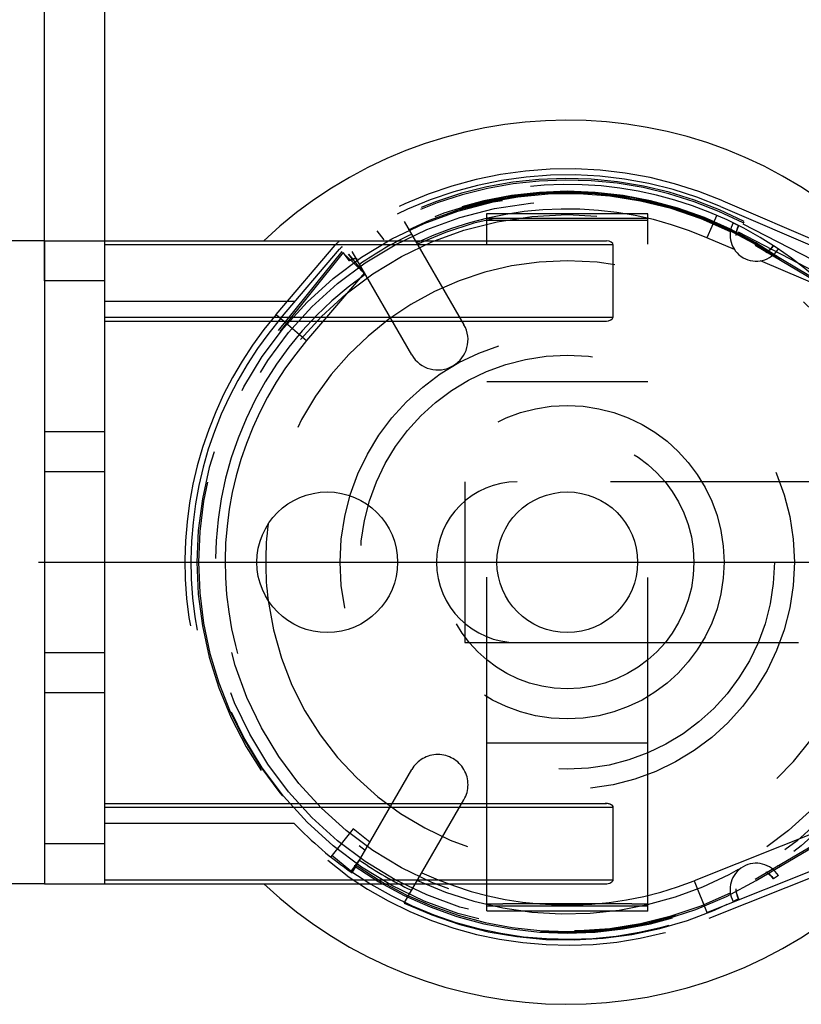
# Model space of a CAD drawing. Header units: millimetres. Extents: x 0 to 210, y 0 to 297.
# Tile 5 of 12: x 142.75 to 147.28, y 145.64 to 151.35. Entities that reach past the tile are written whole.
import ezdxf
from ezdxf.enums import TextEntityAlignment as Align

# ---------------------------------------------------------------- set-up
doc = ezdxf.new("R2010")
doc.units = ezdxf.units.MM
doc.header["$LTSCALE"] = 19.36
for name, pattern in [('CENTER', [0.6, 0.375, -0.075, 0.075, -0.075]), ('DOT', [0.2, 0.1, -0.1]), ('HIDDEN', [0.2, 0.1, -0.1])]:
    doc.linetypes.add(name, pattern=pattern)
doc.layers.get('0').update_dxf_attribs({"linetype": 'CONTINUOUS'})
for name, color, linetype in [('DEFAULT_2', 8, 'HIDDEN'), ('Z_AXIS', 7, 'CONTINUOUS'), ('Z_DIM_2D', 7, 'CONTINUOUS')]:
    doc.layers.add(name, color=color, linetype=linetype)
doc.styles.add('TEXTSTYLE_3', font='tridonic-metric-print-light.otf')
doc.styles.add('TEXTSTYLE_4', font='gdt', dxfattribs={"width": 0.7})
doc.dimstyles.new('DIMSTYLE_4', dxfattribs={"dimtxt": 2.2, "dimasz": 3.5, "dimexe": 1.5, "dimexo": 0, "dimgap": 0.55, "dimtad": 1, "dimdec": 1, "dimlfac": 4.285714, "dimdsep": 46, "dimtxsty": 'TEXTSTYLE_3', "dimcen": 0.09, "dimclrt": 5, "dimadec": 1, "dimazin": 2, "dimtp": 0.1, "dimtm": 0.1, "dimtfac": 1, "dimtdec": 1, "dimtofl": 0, "dimtmove": 0, "dimatfit": 3, "dimfxl": 0, "dimtolj": 1, "dimarcsym": 0})
doc.dimstyles.new('DIMSTYLE_5', dxfattribs={"dimtxt": 2.2, "dimasz": 3.5, "dimexe": 1.5, "dimexo": 0, "dimgap": 0.55, "dimtad": 1, "dimdec": 1, "dimlfac": 4.285714, "dimdsep": 46, "dimtxsty": 'TEXTSTYLE_3', "dimcen": 0.09, "dimclrt": 5, "dimadec": 1, "dimazin": 2, "dimtp": 0.2, "dimtm": 0.2, "dimtfac": 1, "dimtdec": 1, "dimtofl": 0, "dimtmove": 0, "dimatfit": 3, "dimfxl": 0, "dimtolj": 1, "dimarcsym": 0})

# ---------------------------------------------------------------- blocks, each defined once
blk = doc.blocks.new('*D7')
at = {"layer": 'Z_DIM_2D', "color": 2, "linetype": 'Continuous', "transparency": 16777216}
for p, q in [((142.8901, 150.0711), (140.3065, 150.0711)), ((141.8065, 150.0711), (141.8065, 148.2045)), ((141.8065, 146.3378), (141.8065, 148.2045)), ((142.8901, 146.3378), (140.3065, 146.3378))]:
    blk.add_line(p, q, dxfattribs=at)
at = {"layer": 'Z_DIM_2D', "color": 5, "linetype": 'Continuous', "transparency": 16777216, "style": 'TEXTSTYLE_3'}
blk.add_text('16', height=2.2, rotation=90, dxfattribs=at).set_placement((141.2565, 148.2045), align=Align.CENTER)
blk = doc.blocks.new('_NONE')
blk = doc.blocks.new('*D8')
at = {"layer": 'Z_DIM_2D', "color": 2, "linetype": 'Continuous', "transparency": 16777216}
for p, q in [((142.8901, 149.8378), (142.8901, 155.951)), ((143.2401, 149.8378), (143.2401, 155.951)), ((142.8901, 154.451), (143.0651, 154.451)), ((143.2401, 154.451), (143.0651, 154.451)), ((143.0651, 154.451), (147.5403, 154.451))]:
    blk.add_line(p, q, dxfattribs=at)
at = {"layer": 'Z_DIM_2D', "color": 5, "linetype": 'Continuous', "transparency": 16777216, "style": 'TEXTSTYLE_3'}
blk.add_text('1.5', height=2.2, dxfattribs=at).set_placement((144.2689, 155.001))
blk = doc.blocks.new('*D9')
at = {"layer": 'Z_DIM_2D', "color": 2, "linetype": 'Continuous', "transparency": 16777216}
for p, q in [((142.8901, 149.8378), (142.8901, 163.455)), ((148.8518, 149.3643), (148.8518, 163.455)), ((145.871, 161.955), (124.946, 161.955)), ((142.8901, 161.955), (145.871, 161.955)), ((148.8518, 161.955), (145.871, 161.955))]:
    blk.add_line(p, q, dxfattribs=at)
at = {"layer": 'Z_DIM_2D', "color": 5, "linetype": 'Continuous', "transparency": 16777216}
for s, style, p in [('`', 'TEXTSTYLE_4', (138.2353, 162.505)), (' (24', 'TEXTSTYLE_3', (135.6686, 162.505)), ('1.5)', 'TEXTSTYLE_3', (142.6735, 162.505)), ('25.6', 'TEXTSTYLE_3', (130.3312, 162.505))]:
    blk.add_text(s, height=2.2, dxfattribs=dict(at, style=style)).set_placement(p, align=Align.RIGHT)

msp = doc.modelspace()

# ---------------------------------------------------------------- linework, layer by layer
at = {"color": 7, "linetype": 'Continuous'}
for p, q in [((142.8901, 150.0711), (142.8901, 146.3378)), ((142.8901, 150.0711), (146.1487, 150.0711)), ((143.2401, 146.3378), (143.2401, 150.0711)), ((146.1437, 150.0711), (146.1506, 150.0709)), ((146.1904, 149.6278), (146.1904, 150.0478)), ((143.2401, 149.6045), (146.1437, 149.6045)), ((143.2401, 148.7295), (142.8901, 148.7295)), ((142.8901, 147.6795), (143.2401, 147.6795)), ((143.2401, 146.8045), (146.1487, 146.8045)), ((146.1437, 146.8045), (146.1506, 146.8042)), ((146.1904, 146.3611), (146.1904, 146.7811)), ((142.8901, 146.3378), (146.1437, 146.3378))]:
    msp.add_line(p, q, dxfattribs=at)
at = {"color": 9, "linetype": 'Continuous'}
for p, q in [((146.1904, 150.0478), (143.2401, 150.0478)), ((143.2401, 149.8378), (142.8901, 149.8378)), ((143.2401, 149.6278), (146.1904, 149.6278)), ((142.8901, 148.9628), (143.2401, 148.9628)), ((143.2401, 147.4461), (142.8901, 147.4461)), ((146.1904, 146.7811), (143.2401, 146.7811)), ((142.8901, 146.5711), (143.2401, 146.5711)), ((143.2401, 146.3611), (146.1904, 146.3611))]:
    msp.add_line(p, q, dxfattribs=at)
at = {"color": 9, "linetype": 'DOT'}
msp.add_line((144.7439, 149.8823), (144.7243, 149.9017), dxfattribs=at)
at = {"color": 7, "linetype": 'Continuous'}
for centre in [(144.5305, 148.2045), (145.9235, 148.2045)]:
    msp.add_circle(centre, 0.4083, dxfattribs=at)
for radius, start, end in [(2.5667, 47.0141, 133.3418), (1.75, 172.7214, 187.2786), (2.5667, 226.6582, 312.9859)]:
    msp.add_arc((145.9235, 148.2045), radius, start, end, dxfattribs=at)
for centre, major_axis, start_param, end_param in [((146.1437, 150.0478), (0.0467, 0), 0, 1.423559), ((146.1437, 149.6278), (0.0467, 0), -1.570796, 0), ((146.1437, 146.7811), (0.0467, 0), 0, 1.423559), ((146.1437, 146.3611), (-0.0467, 0), 1.570796, 3.141593)]:
    msp.add_ellipse(centre, major_axis=major_axis, ratio=0.5, start_param=start_param, end_param=end_param, dxfattribs=at)
at = {"layer": 'DEFAULT_2', "color": 8, "linetype": 'HIDDEN'}
for p, q in [((146.8265, 150.3027), (147.6735, 149.9382)), ((146.8127, 150.2706), (148.7441, 149.4394)), ((144.9777, 150.1834), (145.3241, 149.5835)), ((145.4568, 146.1812), (145.4568, 150.2298)), ((145.4568, 150.2298), (146.3901, 150.2298)), ((145.4568, 150.2018), (146.3901, 150.2018)), ((146.3901, 146.1791), (146.3901, 150.2278)), ((146.9473, 150.1784), (146.9436, 150.1712)), ((146.8705, 150.1232), (146.8697, 150.1235)), ((146.8862, 150.1752), (146.9176, 150.1596)), ((146.9111, 150.1449), (146.9176, 150.1596)), ((146.943, 150.1701), (148.3586, 149.4359)), ((146.8941, 150.0196), (146.7343, 150.0884)), ((146.9036, 150.1012), (146.9041, 150.1157)), ((148.3618, 149.3711), (146.9172, 150.1204)), ((144.2334, 149.6424), (144.5757, 150.0447)), ((144.2477, 149.5498), (144.6166, 150.0093)), ((144.2601, 149.6197), (144.6023, 150.022)), ((145.021, 149.4085), (144.675, 150.0078)), ((147.0143, 150.0452), (147.4291, 149.7994)), ((147.019, 150.0533), (147.3965, 149.8296)), ((147.0883, 150.0093), (147.076, 150.0017)), ((147.1196, 150.043), (147.1101, 150.03)), ((147.1196, 150.043), (147.1488, 150.0236)), ((144.6231, 150.0025), (144.2549, 149.544)), ((144.6602, 149.9545), (144.6231, 150.0025)), ((144.6833, 149.968), (144.7036, 149.968)), ((147.4482, 149.7812), (147.0456, 149.9544)), ((147.1433, 149.968), (147.1596, 149.968)), ((144.746, 149.8848), (144.4111, 149.4912)), ((143.2401, 149.7211), (144.339, 149.7211)), ((146.1437, 149.6045), (146.1506, 149.6047)), ((146.1437, 149.6045), (146.1487, 149.6045)), ((145.4568, 149.2545), (146.3901, 149.2545)), ((145.3285, 148.6711), (145.3285, 147.7378)), ((148.1097, 148.6711), (145.3285, 148.6711)), ((145.3285, 147.7378), (148.1097, 147.7378)), ((146.3901, 147.1545), (145.4568, 147.1545)), ((144.675, 146.4012), (145.021, 147.0004)), ((146.7332, 146.1711), (148.742, 146.9711)), ((144.9777, 146.2255), (145.3241, 146.8254)), ((147.6735, 146.759), (146.6598, 146.3554)), ((144.339, 146.6878), (143.2401, 146.6878)), ((144.7773, 146.5783), (144.6808, 146.6557)), ((147.0143, 146.3637), (147.4291, 146.6096)), ((147.019, 146.3557), (147.3965, 146.5794)), ((144.6471, 146.3836), (144.5348, 146.4737)), ((144.6681, 146.4116), (144.5567, 146.501)), ((144.7242, 146.4864), (144.6653, 146.4079)), ((146.7462, 146.1386), (147.6864, 146.513)), ((144.7036, 146.4409), (144.6873, 146.4409)), ((147.076, 146.4073), (147.0883, 146.3996)), ((147.1596, 146.4409), (147.1433, 146.4409)), ((147.1101, 146.379), (147.1196, 146.366)), ((147.1488, 146.3853), (147.1196, 146.366)), ((146.1437, 146.3378), (146.1506, 146.3381)), ((146.1437, 146.3378), (146.1487, 146.3378)), ((146.9041, 146.2933), (146.9036, 146.3078)), ((146.8705, 146.2858), (146.8697, 146.2854)), ((146.9176, 146.2494), (146.8862, 146.2338)), ((146.3901, 146.2071), (145.4568, 146.2071)), ((146.3901, 146.1791), (145.4568, 146.1791)), ((146.2977, 146.2211), (145.5492, 146.2211))]:
    msp.add_line(p, q, dxfattribs=at)
at = {"layer": 'DEFAULT_2', "color": 8, "linetype": 'DOT'}
for p, q in [((146.3901, 150.1878), (145.4568, 150.1878)), ((146.7905, 150.2192), (146.7343, 150.0884)), ((144.8602, 150.0773), (144.8197, 150.1296)), ((144.7439, 149.8823), (144.6398, 149.9829)), ((144.6411, 149.9838), (144.7439, 149.8824)), ((144.6821, 149.9573), (144.653, 149.9924)), ((144.2334, 149.6424), (144.4111, 149.4912)), ((144.6808, 146.6557), (144.5509, 146.4937)), ((146.6598, 146.3554), (146.7349, 146.1668)), ((145.4568, 146.2211), (145.5492, 146.2211)), ((146.2977, 146.2211), (146.3901, 146.2211))]:
    msp.add_line(p, q, dxfattribs=at)
at = {"layer": 'DEFAULT_2', "color": 8, "linetype": 'HIDDEN'}
for points in [[(146.9041, 150.1157), (146.9066, 150.1303), (146.9111, 150.1449)], [(146.9176, 150.1596), (146.9126, 150.1488), (146.9087, 150.1381), (146.9059, 150.1273), (146.9043, 150.1166)], [(147.1101, 150.03), (147.0997, 150.0188), (147.0883, 150.0093)], [(147.0904, 150.011), (147.0985, 150.0176), (147.106, 150.0251), (147.1131, 150.0336), (147.1196, 150.043)], [(147.0883, 146.3996), (147.0997, 146.3902), (147.1101, 146.379)], [(147.1196, 146.366), (147.1131, 146.3754), (147.106, 146.3838), (147.0985, 146.3914), (147.0904, 146.398)], [(146.9176, 146.2494), (146.9111, 146.2641), (146.9066, 146.2787), (146.9041, 146.2933)], [(146.9043, 146.2924), (146.9059, 146.2816), (146.9087, 146.2709), (146.9126, 146.2601), (146.9176, 146.2494)]]:
    msp.add_lwpolyline(points, dxfattribs=at)
at = {"layer": 'DEFAULT_2', "color": 8, "linetype": 'DOT'}
for points in [[(144.6544, 149.9933), (144.6736, 149.9693), (144.6954, 149.9425)], [(144.6942, 149.9425), (144.7195, 149.9136), (144.7451, 149.8832)], [(144.7452, 149.8832), (144.7272, 149.9035), (144.7101, 149.9234)]]:
    msp.add_lwpolyline(points, dxfattribs=at)
at = {"layer": 'DEFAULT_2', "color": 8, "linetype": 'HIDDEN'}
for radius in [2.135, 2.0183, 1.3183, 1.2017, 0.91, 0.735]:
    msp.add_circle((145.9235, 148.2045), radius, dxfattribs=at)
at = {"layer": 'DEFAULT_2', "color": 8, "linetype": 'DOT'}
msp.add_circle((145.9235, 148.2045), 2.0961, dxfattribs=at)
at = {"layer": 'DEFAULT_2', "color": 8, "linetype": 'HIDDEN'}
for centre, radius, start, end in [((145.9235, 148.2045), 2.2843, 66.7142, 125.5055), ((145.9235, 148.2045), 2.2283, 62.5849, 125.9084), ((145.9235, 148.2045), 2.2493, 66.7142, 125.5055), ((145.9235, 148.2045), 2.219, 62.5849, 125.876), ((145.9235, 148.2045), 2.149, 59.35, 300.65), ((145.9235, 148.2045), 2.1933, 45.0029, 136.2519), ((145.9235, 148.2045), 2.1537, 54.9716, 125.0284), ((145.9235, 148.2045), 2.1397, 63.7306, 296.2694), ((145.9235, 148.2045), 2.1443, 55.329, 124.671), ((145.9235, 148.2045), 2.051, 66.7142, 115.233), ((145.9235, 148.2045), 2.0417, 244.7888, 115.2112), ((147.0201, 150.104), 0.1517, 151.9814, 328.0186), ((144.6645, 149.9691), 0.1167, 125.5055, 139.6083), ((145.9235, 148.2045), 2.108, 115.3622, 124.8863), ((144.6645, 149.9691), 0.0817, 125.5055, 139.6083), ((145.9235, 148.2045), 1.75, 90, 172.7214), ((145.9235, 148.2045), 1.75, 187.2786, 90), ((145.9235, 148.2045), 2.1583, 125.2047, 125.8248), ((145.9235, 148.2045), 2.0417, 125.0454, 234.9546), ((145.9235, 148.2045), 2.219, 139.6083, 231.259), ((145.9235, 148.2045), 2.184, 139.6083, 231.259), ((145.1725, 149.496), 0.175, 210, 30), ((145.9235, 148.2045), 1.9857, 139.6083, 231.259), ((145.6318, 148.2045), 0.4667, 90, 270), ((145.1725, 146.9129), 0.175, 330, 150), ((145.9235, 148.2045), 2.1933, 223.7481, 235.3043), ((145.9235, 148.2045), 2.1933, 244.457, 315.2095), ((145.9235, 148.2045), 2.108, 235.1137, 244.6378), ((145.9235, 148.2045), 2.1887, 235.0012, 291.7134), ((145.9235, 148.2045), 2.1537, 234.9716, 305.0284), ((145.9235, 148.2045), 2.1443, 235.329, 304.671), ((147.0201, 146.305), 0.1517, 31.9814, 208.0186), ((145.9235, 148.2045), 2.2237, 234.9716, 291.7134), ((145.9235, 148.2045), 1.9903, 244.9126, 291.7134)]:
    msp.add_arc(centre, radius, start, end, dxfattribs=at)
msp.add_ellipse((146.1437, 146.7811), major_axis=(-0.0467, 0), ratio=0.5, start_param=3.141593, end_param=4.712389, dxfattribs=at)
at = {"layer": 'Z_AXIS', "color": 7, "linetype": 'CENTER'}
msp.add_line((142.8543, 148.2045), (149.1635, 148.2045), dxfattribs=at)

# ---------------------------------------------------------------- dimensions: what is measured, and where the dimension line sits
at = {"layer": 'Z_DIM_2D', "color": 2, "linetype": 'Continuous'}
dim = msp.add_linear_dim(base=(148.8518, 161.955), p1=(142.8901, 149.8378), p2=(148.8518, 149.3643), text='<> (24%%p1.5)', dimstyle='DIMSTYLE_5', override={"dimblk1": 'NONE', "dimblk2": 'NONE', "dimsah": 1}, dxfattribs=at)
dim.commit()
dim.dimension.update_dxf_attribs({"geometry": '*D9', "text_midpoint": (133.8097, 161.955), "dimtype": 160})
for base, p1, p2, angle, dimstyle, picture, middle in [((142.8901, 154.451), (143.2401, 149.8378), (142.8901, 149.8378), 180, 'DIMSTYLE_4', '*D8', (145.8932, 154.451)), ((141.8065, 150.0711), (140.3065, 146.3378), (140.3065, 150.0711), 90, 'DIMSTYLE_5', '*D7', (141.8065, 148.1937))]:
    dim = msp.add_linear_dim(base=base, p1=p1, p2=p2, angle=angle, dimstyle=dimstyle, override={"dimblk1": 'NONE', "dimblk2": 'NONE', "dimsah": 1}, dxfattribs=at)
    dim.commit()
    dim.dimension.update_dxf_attribs({"geometry": picture, "text_midpoint": middle, "dimtype": 160})

doc.saveas('drawing.dxf')
